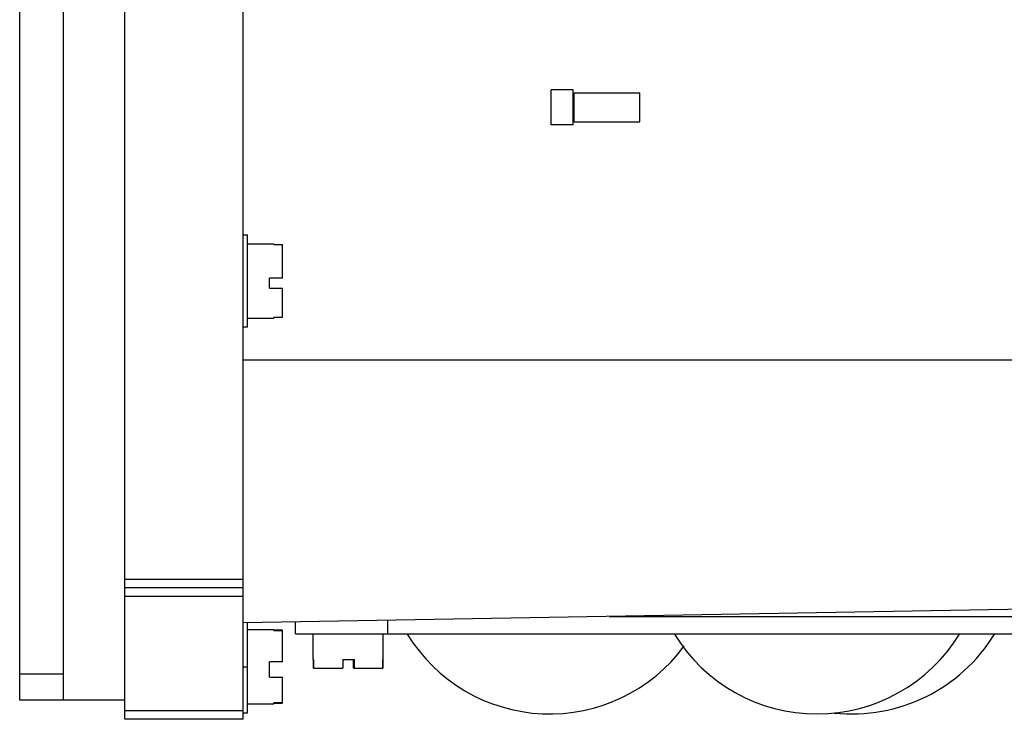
# Model space of a CAD drawing. Header units: millimetres. Extents: x 56 to 238, y 33 to 373.
# Tile 1 of 5: x 56 to 169, y 33 to 113. Entities that reach past the tile are written whole.
import ezdxf

# ---------------------------------------------------------------- set-up
doc = ezdxf.new("R2010")
doc.units = ezdxf.units.MM
doc.header["$LTSCALE"] = 26.395249
doc.layers.get('0').update_dxf_attribs({"linetype": 'CONTINUOUS'})

msp = doc.modelspace()

# ---------------------------------------------------------------- linework, layer by layer
at = {"color": 7}
for p, q in [((68.12, 32.96), (68.12, 372.96)), ((81.62, 32.96), (81.62, 372.96)), ((56.12, 35.16), (56.12, 370.76)), ((61.12, 35.16), (61.12, 370.76)), ((119.28, 104.78), (116.78, 104.78)), ((116.78, 100.78), (116.78, 104.78)), ((119.28, 100.78), (119.28, 104.78)), ((119.4, 104.43), (126.92, 104.43)), ((119.4, 101.13), (119.4, 104.43)), ((126.92, 101.13), (126.92, 104.43)), ((119.28, 100.78), (116.78, 100.78)), ((119.4, 101.13), (126.92, 101.13)), ((81.62, 88.21), (82.12, 88.21)), ((82.12, 77.71), (82.12, 88.21)), ((82.12, 87.21), (85.12, 87.21)), ((85.12, 87.13), (85.12, 87.21)), ((85.12, 87.13), (86.12, 87.13)), ((86.12, 87.08), (85.12, 87.08)), ((86.12, 83.3), (86.12, 87.13)), ((86.12, 83.3), (84.62, 83.3)), ((84.62, 82.16), (84.62, 83.3)), ((84.62, 82.16), (86.12, 82.16)), ((86.12, 78.79), (86.12, 82.16)), ((82.12, 78.71), (85.12, 78.71)), ((85.12, 78.84), (86.12, 78.84)), ((86.12, 78.79), (85.12, 78.79)), ((85.12, 78.71), (85.12, 78.79)), ((82.12, 77.71), (81.62, 77.71)), ((81.62, 73.96), (208.12, 73.96)), ((68.12, 48.96), (81.62, 48.96)), ((81.62, 47.96), (68.12, 47.96)), ((81.62, 46.96), (68.12, 46.96)), ((183.12, 45.73), (81.62, 43.96)), ((82.12, 33.71), (82.12, 43.97)), ((87.62, 42.69), (87.62, 44.06)), ((98.12, 44.25), (98.12, 42.69)), ((123.44, 44.69), (179.62, 44.69)), ((82.12, 43.21), (85.12, 43.21)), ((85.12, 43.08), (85.12, 43.21)), ((86.12, 43.13), (85.12, 43.13)), ((85.12, 43.08), (86.12, 43.08)), ((86.12, 39.53), (86.12, 43.08)), ((87.62, 42.69), (179.62, 42.69)), ((89.62, 39.79), (89.62, 42.69)), ((97.62, 39.79), (97.62, 42.69)), ((86.12, 39.53), (84.62, 39.53)), ((84.62, 37.78), (84.62, 39.53)), ((89.62, 39.79), (89.66, 39.79)), ((89.66, 39.79), (89.66, 38.79)), ((89.66, 38.79), (89.66, 39.79)), ((93.01, 39.79), (94.35, 39.79)), ((93.01, 39.79), (93.01, 38.79)), ((94.22, 38.79), (94.22, 39.79)), ((94.35, 38.79), (94.35, 39.79)), ((97.58, 39.79), (97.62, 39.79)), ((97.58, 39.79), (97.58, 38.79)), ((97.58, 38.79), (97.58, 39.79)), ((81.62, 38.96), (82.12, 38.96)), ((89.66, 38.79), (93.01, 38.79)), ((94.22, 38.79), (97.58, 38.79)), ((56.12, 38.16), (61.12, 38.16)), ((84.62, 37.78), (86.12, 37.78)), ((86.12, 34.84), (86.12, 37.78)), ((68.12, 35.16), (56.12, 35.16)), ((68.12, 33.96), (81.62, 33.96)), ((82.12, 34.71), (85.12, 34.71)), ((86.12, 34.84), (85.12, 34.84)), ((85.12, 34.71), (85.12, 34.84)), ((85.12, 34.79), (86.12, 34.79)), ((81.62, 32.96), (68.12, 32.96)), ((81.62, 33.71), (82.12, 33.71))]:
    msp.add_line(p, q, dxfattribs=at)
for centre, start, end in [((116.62, 52.65), 211.4756, 323.627), ((147.12, 52.65), 211.4756, 328.5244), ((151.12, 52.65), 263.9269, 328.5244)]:
    msp.add_arc(centre, 19.08, start, end, dxfattribs=at)

doc.saveas('drawing.dxf')
